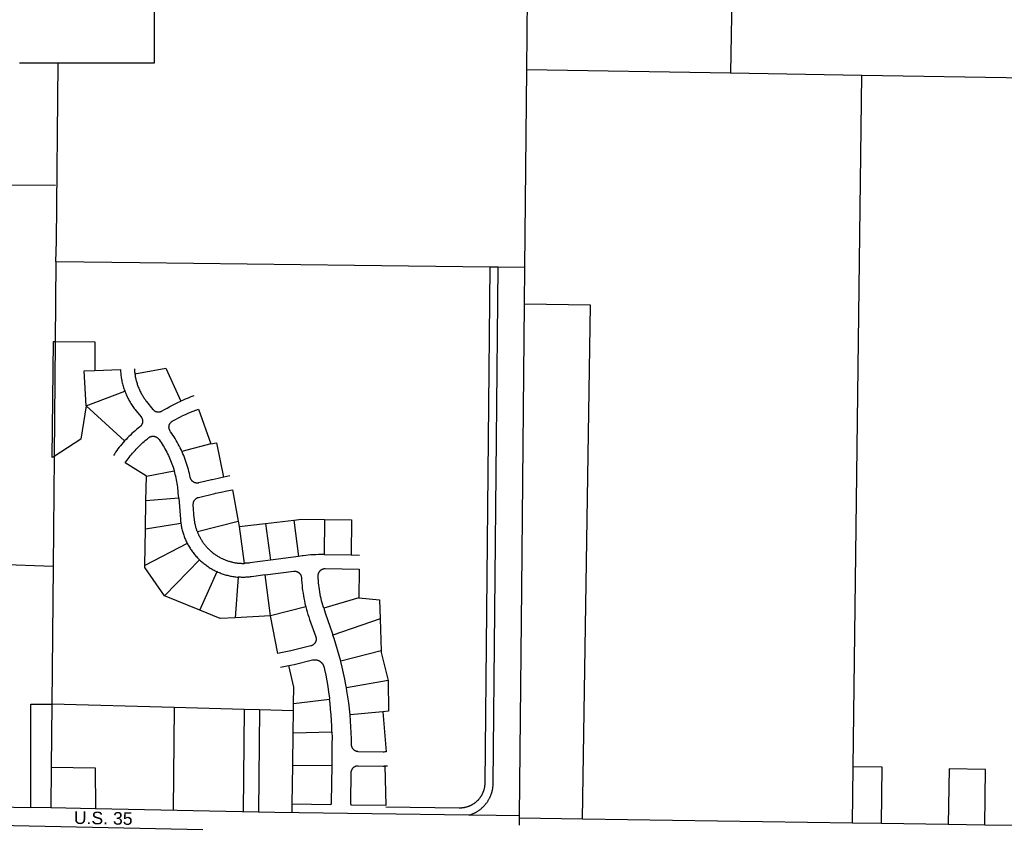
# Model space of a CAD drawing. Header units: feet. Extents: x 1348695 to 1391571, y 443146 to 661817.
# Tile 44 of 58: x 1372560 to 1376075, y 642102 to 644986. Entities that reach past the tile are written whole.
import ezdxf
from ezdxf.enums import TextEntityAlignment as Align

# ---------------------------------------------------------------- set-up
doc = ezdxf.new("R2010")
doc.units = ezdxf.units.FT
doc.header["$MEASUREMENT"] = 0
doc.layers.add('eatpar', color=32, linetype='Continuous')
doc.layers.add('junk', color=1, linetype='Continuous')
doc.styles.get("Standard").update_dxf_attribs({"font": 'arial.ttf'})

msp = doc.modelspace()

# ---------------------------------------------------------------- linework, layer by layer
at = {"layer": 'eatpar'}
for p, q in [((1374370.875, 644808.1875), (1374397, 647450.9375)), ((1375113.875, 645656.125), (1375097.5, 644796.125)), ((1372698.125, 644831.5625), (1372560.375, 644831.5625)), ((1374363.875, 644101.25), (1374370.875, 644808.1875)), ((1374370.875, 644808.1875), (1375097.5, 644796.125)), ((1375097.5, 644796.125), (1375566.625, 644788.3125)), ((1375535.5, 642318.1875), (1375566.625, 644788.3125)), ((1375566.625, 644788.3125), (1376551.75, 644771.9375)), ((1372689.125, 644121.5625), (1372686.625, 643836.5)), ((1374269, 644102.375), (1374239, 644102.75)), ((1374363.875, 644101.25), (1374269, 644102.375)), ((1374362.625, 643970.5625), (1374363.875, 644101.25)), ((1372686.625, 643836.5), (1372683, 643426)), ((1372797.625, 643606.5625), (1372936, 643659)), ((1372935.125, 643481.6875), (1372797.625, 643606.5625)), ((1373243.125, 643472), (1373139.875, 643444.1875)), ((1372683, 643426), (1372679.5, 643033.5625)), ((1373012.625, 643355.6875), (1373112.375, 643375.1875)), ((1373011.125, 643267.8125), (1373012.625, 643355.6875)), ((1373128.25, 643276.875), (1373011.125, 643267.8125)), ((1373009.375, 643166.625), (1373011.125, 643267.8125)), ((1373649, 643200.8125), (1373647.5, 643075.875)), ((1373007, 643037.25), (1373009.375, 643166.625)), ((1373135.75, 643186.5), (1373009.375, 643166.625)), ((1373194.625, 643157.875), (1373340.375, 643195.0625)), ((1373340.375, 643195.0625), (1373344, 643175.6875)), ((1373344, 643175.6875), (1373438.25, 643186.75)), ((1373344, 643175.6875), (1373361.625, 643044.5625)), ((1373438.25, 643186.75), (1373538.625, 643198.5625)), ((1373438.25, 643186.75), (1373455.875, 643056)), ((1373538.625, 643198.5625), (1373556, 643069.5)), ((1373158.625, 643115.875), (1373007, 643037.25)), ((1373556, 643069.5), (1373455.875, 643056)), ((1373647.5, 643075.875), (1373743.875, 643074.625)), ((1373743.875, 643074.625), (1373773.25, 643074.25)), ((1372679.5, 643033.5625), (1372220.5, 643049.25)), ((1372679.5, 643033.5625), (1372675.25, 642542.125)), ((1373202.25, 643057.5), (1373077.75, 642928.375)), ((1373203.5, 642876.9375), (1373264.875, 643014.875)), ((1373340.5, 642995.1875), (1373330.25, 642850.125)), ((1373456.125, 642856.5), (1373436.375, 643002.9375)), ((1373203.5, 642876.9375), (1373077.75, 642928.375)), ((1373771.25, 642921.875), (1373645.625, 642883.9375)), ((1373582, 642888.6875), (1373456.125, 642856.5)), ((1373456.125, 642856.5), (1373330.25, 642850.125)), ((1373847, 642845.875), (1373678.625, 642788.1875)), ((1373847, 642845.875), (1373850.25, 642731.875)), ((1373850.25, 642731.875), (1373706.5, 642695.0625)), ((1373875.25, 642625.6875), (1373726.75, 642600)), ((1372675.25, 642542.125), (1372673.25, 642317)), ((1373112.125, 642529.5625), (1372675.25, 642542.125)), ((1373538, 642517.3125), (1373538.375, 642543.8125)), ((1373538.375, 642543.8125), (1373666.625, 642559.5625)), ((1373112.125, 642529.5625), (1373108.75, 642163.9375)), ((1373362, 642522.375), (1373112.125, 642529.5625)), ((1373362, 642522.375), (1373358.625, 642159.5)), ((1373416.125, 642520.8125), (1373362, 642522.375)), ((1373416.125, 642520.8125), (1373412.75, 642158.5625)), ((1373538, 642517.3125), (1373416.125, 642520.8125)), ((1373536.875, 642438.625), (1373538, 642517.3125)), ((1373856.625, 642514.5), (1373739.625, 642503.875)), ((1373535.375, 642323.5625), (1373536.875, 642438.625)), ((1373536.875, 642438.625), (1373675.125, 642442.3125)), ((1373533.5, 642184.0625), (1373535.375, 642323.5625)), ((1373535.375, 642323.5625), (1373674.25, 642323)), ((1372673.25, 642317), (1372672, 642171.0625)), ((1375533, 642116.875), (1375535.5, 642318.1875)), ((1373533.125, 642156.4375), (1373533.5, 642184.0625)), ((1372672, 642171.0625), (1372600.5, 642172.5)), ((1372831.5, 642167.875), (1372672, 642171.0625)), ((1374344.125, 642109.1875), (1374344.375, 642134.1875)), ((1374344.375, 642134.1875), (1374344.5, 642142.1875)), ((1374570, 642130.875), (1374344.375, 642134.1875)), ((1375533, 642116.875), (1374570, 642130.875)), ((1375637.25, 642115.375), (1375533, 642116.875)), ((1375875.125, 642111.875), (1375637.25, 642115.375)), ((1376005.375, 642109.9375), (1375875.125, 642111.875)), ((1376501.625, 642102.6875), (1376005.375, 642109.9375))]:
    msp.add_line(p, q, dxfattribs=at)
for points in [[(1373040.375, 646012.3125), (1373040.375, 644831.5625), (1372698.125, 644831.5625)], [(1372689.125, 644121.5625), (1372691.75, 644195.1875), (1372698.125, 644831.5625)], [(1371705.25, 643882.25), (1372131.5, 643880.8125), (1372136, 644396.6875), (1372688.75, 644394.875)], [(1374239, 644102.75), (1373755.375, 644108.625), (1372989.875, 644117.9375), (1372689.125, 644121.5625)], [(1374239, 644102.75), (1374220.75, 642259.4375), (1374220.75, 642257.5), (1374220.625, 642255.9375), (1374220.5, 642254.375), (1374220.375, 642252.8125), (1374220.25, 642251.25), (1374220.125, 642249.6875), (1374219.875, 642248.125), (1374219.625, 642246.5625), (1374219.375, 642245), (1374219.125, 642243.4375), (1374218.875, 642241.9375), (1374218.5, 642240.375), (1374218.125, 642238.875), (1374217.75, 642237.3125), (1374217.375, 642235.8125), (1374216.875, 642234.3125), (1374216.375, 642232.8125), (1374215.875, 642231.3125), (1374215.375, 642229.8125), (1374214.875, 642228.375), (1374214.25, 642226.875), (1374213.75, 642225.4375), (1374213.125, 642224), (1374212.375, 642222.5625), (1374211.75, 642221.125), (1374211, 642219.75), (1374210.375, 642218.375), (1374209.625, 642216.9375), (1374208.875, 642215.625), (1374208, 642214.25), (1374207.25, 642212.875), (1374206.375, 642211.5625), (1374205.5, 642210.25), (1374204.625, 642208.9375), (1374203.75, 642207.6875), (1374202.75, 642206.4375), (1374201.875, 642205.1875), (1374200.875, 642203.9375), (1374199.875, 642202.75), (1374198.875, 642201.5), (1374197.75, 642200.375), (1374196.75, 642199.1875), (1374195.625, 642198.0625), (1374194.625, 642196.9375), (1374193.5, 642195.8125), (1374192.375, 642194.75), (1374191.125, 642193.6875), (1374190, 642192.625), (1374188.75, 642191.625), (1374187.625, 642190.625), (1374186.375, 642189.625), (1374185.125, 642188.625), (1374183.875, 642187.6875), (1374182.625, 642186.8125), (1374181.25, 642185.875), (1374180, 642185.0625), (1374178.625, 642184.1875), (1374177.375, 642183.375), (1374176, 642182.5625), (1374174.625, 642181.8125), (1374173.25, 642181), (1374171.875, 642180.3125), (1374170.375, 642179.625), (1374169, 642178.9375), (1374167.625, 642178.25), (1374166.125, 642177.625), (1374164.75, 642177), (1374163.25, 642176.4375), (1374161.75, 642175.875), (1374160.25, 642175.375), (1374158.75, 642174.875), (1374157.25, 642174.375), (1374155.75, 642173.9375), (1374154.25, 642173.5), (1374152.75, 642173.125), (1374151.25, 642172.75), (1374149.75, 642172.375), (1374148.125, 642172.0625), (1374146.625, 642171.8125), (1374145.125, 642171.5), (1374143.5, 642171.3125), (1374142, 642171.0625), (1374140.375, 642170.875), (1374138.875, 642170.75), (1374137.25, 642170.625), (1374135.75, 642170.5), (1374134.125, 642170.4375), (1374132.625, 642170.375), (1374131, 642170.375), (1374129.5, 642170.375), (1373867.25, 642174.1875)], [(1374165.375, 642144.875), (1374167.375, 642146.125), (1374169.375, 642146.75), (1374171.375, 642147.4375), (1374173.25, 642148.1875), (1374175.25, 642148.9375), (1374177.125, 642149.75), (1374179.125, 642150.5625), (1374181, 642151.4375), (1374182.875, 642152.3125), (1374184.75, 642153.25), (1374186.625, 642154.1875), (1374188.5, 642155.1875), (1374190.375, 642156.1875), (1374192.125, 642157.25), (1374193.875, 642158.375), (1374195.75, 642159.4375), (1374197.5, 642160.625), (1374199.125, 642161.8125), (1374200.875, 642163), (1374202.625, 642164.25), (1374204.25, 642165.5), (1374205.875, 642166.8125), (1374207.5, 642168.125), (1374209.125, 642169.5), (1374210.625, 642170.875), (1374212.25, 642172.25), (1374213.75, 642173.6875), (1374215.25, 642175.1875), (1374216.75, 642176.6875), (1374218.125, 642178.1875), (1374219.625, 642179.6875), (1374221, 642181.25), (1374222.375, 642182.875), (1374223.75, 642184.5), (1374225, 642186.125), (1374226.25, 642187.75), (1374227.5, 642189.4375), (1374228.75, 642191.125), (1374230, 642192.875), (1374231.125, 642194.625), (1374232.25, 642196.375), (1374233.375, 642198.125), (1374234.375, 642199.9375), (1374235.5, 642201.75), (1374236.5, 642203.625), (1374237.5, 642205.4375), (1374238.375, 642207.3125), (1374239.25, 642209.1875), (1374240.125, 642211.125), (1374241, 642213), (1374241.875, 642214.9375), (1374242.625, 642216.875), (1374243.375, 642218.875), (1374244, 642220.8125), (1374244.75, 642222.8125), (1374245.375, 642224.8125), (1374246, 642226.8125), (1374246.5, 642228.8125), (1374247.125, 642230.875), (1374247.5, 642232.875), (1374248, 642234.9375), (1374248.5, 642237), (1374248.875, 642239.0625), (1374249.25, 642241.125), (1374249.5, 642243.1875), (1374249.75, 642245.25), (1374250, 642247.3125), (1374250.25, 642249.4375), (1374250.375, 642251.5), (1374250.5, 642253.625), (1374250.625, 642255.6875), (1374250.75, 642257.75), (1374250.75, 642259.1875), (1374269, 644102.375)], [(1374344.5, 642142.1875), (1374352.625, 642954.0625), (1374360.125, 643721.5), (1374362.625, 643970.5625)], [(1374570, 642130.875), (1374597.625, 643967.125), (1374362.625, 643970.5625)], [(1372683, 643426), (1372677, 643422.125), (1372681.5, 643836.5), (1372686.625, 643836.5)], [(1372686.625, 643836.5), (1372828.5, 643836), (1372828.25, 643733.625)], [(1372797.625, 643606.5625), (1372790.125, 643732.0625), (1372828.25, 643733.625)], [(1372828.25, 643733.625), (1372920.125, 643737.3125), (1372920.25, 643733), (1372920.625, 643728.625), (1372921, 643724.25), (1372921.375, 643719.9375), (1372921.875, 643715.625), (1372922.5, 643711.25), (1372923.125, 643706.9375), (1372923.875, 643702.6875), (1372924.75, 643698.375), (1372925.625, 643694.125), (1372926.625, 643689.875), (1372927.625, 643685.625), (1372928.75, 643681.375), (1372930, 643677.1875), (1372931.25, 643673), (1372932.5, 643668.875), (1372934, 643664.75), (1372935.375, 643660.625), (1372936, 643659)], [(1372970, 643739.3125), (1372970.25, 643735.875), (1372970.5, 643732.375), (1372970.75, 643728.875), (1372971.125, 643725.4375), (1372971.625, 643721)], [(1372971.625, 643721), (1373082, 643741.5625), (1373135.25, 643623.875)], [(1372971.625, 643721), (1372972.125, 643717.5625), (1372972.625, 643714.125), (1372973.25, 643710.6875), (1372974, 643707.25), (1372974.625, 643703.8125), (1372975.5, 643700.4375), (1372976.375, 643697.0625), (1372977.25, 643693.6875), (1372978.25, 643690.3125), (1372979.25, 643687), (1372980.25, 643683.6875), (1372981.5, 643680.375), (1372982.625, 643677.125), (1372983.875, 643673.875), (1372985.25, 643670.625), (1372986.625, 643667.375), (1372988, 643664.1875), (1372989.5, 643661.0625), (1372991, 643657.9375), (1372992.625, 643654.8125), (1372994.25, 643651.75), (1372996, 643648.6875), (1372997.75, 643645.6875), (1372999.5, 643642.6875), (1373001.375, 643639.6875), (1373003.25, 643636.8125), (1373005.25, 643633.875), (1373007.25, 643631.0625), (1373009.25, 643628.25), (1373011.375, 643625.4375), (1373013.5, 643622.6875), (1373036.25, 643594.5), (1373037.125, 643593.5625), (1373038, 643592.5625), (1373039, 643591.6875), (1373039.875, 643590.8125), (1373041, 643590), (1373042, 643589.25), (1373043.125, 643588.5625), (1373044.25, 643587.9375), (1373045.5, 643587.375), (1373046.75, 643586.875), (1373047.875, 643586.4375), (1373049.125, 643586.0625), (1373050.5, 643585.75), (1373051.75, 643585.5), (1373053, 643585.3125), (1373054.375, 643585.25), (1373055.625, 643585.1875), (1373057, 643585.1875), (1373058.25, 643585.3125), (1373059.5, 643585.5), (1373060.875, 643585.6875), (1373062.125, 643586), (1373063.375, 643586.375), (1373064.625, 643586.8125), (1373065.875, 643587.3125), (1373067, 643587.875), (1373068.625, 643588.75), (1373077, 643593.8125), (1373086.5, 643599.1875), (1373096.125, 643604.5), (1373105.75, 643609.5625), (1373115.5, 643614.5), (1373125.25, 643619.25), (1373135.25, 643623.875)], [(1372936, 643659), (1372937.625, 643654.875), (1372939.25, 643650.875), (1372941, 643646.875), (1372942.75, 643642.875), (1372944.625, 643638.9375), (1372946.625, 643635), (1372948.625, 643631.125), (1372950.625, 643627.3125), (1372952.75, 643623.5), (1372955, 643619.6875), (1372957.25, 643616), (1372959.5, 643612.3125), (1372962, 643608.625), (1372964.375, 643605.0625), (1372966.875, 643601.4375), (1372969.5, 643597.9375), (1372972.125, 643594.5), (1372974.875, 643591.0625), (1372993.75, 643567.5625), (1372994.5, 643566.5), (1372995.25, 643565.375), (1372996, 643564.3125), (1372996.625, 643563.125), (1372997.125, 643561.9375), (1372997.625, 643560.75), (1372998, 643559.5), (1372998.375, 643558.25), (1372998.75, 643557), (1372999, 643555.6875), (1372999.125, 643554.375), (1372999.25, 643553.0625), (1372999.25, 643551.75), (1372999.25, 643550.4375), (1372999.125, 643549.1875), (1372998.875, 643547.875), (1372998.625, 643546.5625), (1372998.375, 643545.3125), (1372998, 643544.0625), (1372997.5, 643542.8125), (1372997, 643541.625), (1372996.5, 643540.4375), (1372995.875, 643539.3125), (1372995.125, 643538.1875), (1372994.375, 643537.125), (1372993.625, 643536.0625), (1372992.75, 643535.0625), (1372991.875, 643534.125), (1372990.875, 643533.25), (1372989.875, 643532.375), (1372983.625, 643527.3125), (1372977.875, 643522.625), (1372972.25, 643517.8125), (1372966.625, 643512.9375), (1372961.125, 643507.9375), (1372955.75, 643502.875), (1372950.5, 643497.6875), (1372945.25, 643492.4375), (1372940.125, 643487.0625), (1372935.125, 643481.6875)], [(1373181.875, 643642.75), (1373171.625, 643638.9375), (1373161.5, 643635), (1373151.375, 643630.875), (1373141.375, 643626.5625), (1373135.25, 643623.875)], [(1372797.625, 643606.5625), (1372778.75, 643487.75), (1372683, 643426)], [(1373139.875, 643444.1875), (1373136.75, 643450.9375), (1373133.5, 643457.625), (1373130.125, 643464.25), (1373126.625, 643470.75), (1373123, 643477.25), (1373119.375, 643483.6875), (1373115.5, 643490.0625), (1373111.625, 643496.375), (1373107.625, 643502.625), (1373103.5, 643508.75), (1373099.25, 643514.8125), (1373098.125, 643516.5), (1373097.375, 643517.5), (1373096.75, 643518.625), (1373096.125, 643519.75), (1373095.5, 643520.9375), (1373095, 643522.125), (1373094.625, 643523.375), (1373094.25, 643524.625), (1373093.875, 643525.875), (1373093.625, 643527.1875), (1373093.5, 643528.5), (1373093.375, 643529.8125), (1373093.375, 643531.125), (1373093.375, 643532.4375), (1373093.5, 643533.6875), (1373093.75, 643535), (1373093.875, 643536.3125), (1373094.25, 643537.5625), (1373094.625, 643538.8125), (1373095, 643540.0625), (1373095.5, 643541.25), (1373096.125, 643542.4375), (1373096.75, 643543.625), (1373097.375, 643544.6875), (1373098.125, 643545.8125), (1373099, 643546.8125), (1373099.875, 643547.8125), (1373100.75, 643548.75), (1373101.625, 643549.6875), (1373102.625, 643550.5), (1373103.75, 643551.3125), (1373104.75, 643552.0625), (1373105.875, 643552.6875), (1373107.75, 643553.75), (1373116.5, 643558.625), (1373125.25, 643563.375), (1373134.25, 643568), (1373143.25, 643572.4375), (1373152.375, 643576.6875), (1373161.5, 643580.8125), (1373170.75, 643584.75), (1373180, 643588.5625), (1373189.375, 643592.1875), (1373198.875, 643595.6875), (1373243.125, 643472)], [(1372935.125, 643481.6875), (1372930.125, 643476.125), (1372925.375, 643470.5), (1372920.625, 643464.8125), (1372916, 643459), (1372911.375, 643453.125), (1372907, 643447.1875), (1372902.625, 643441.1875), (1372898.375, 643435.0625), (1372895, 643429.9375)], [(1373012.625, 643355.6875), (1372937.25, 643403.25), (1372939.75, 643406.9375), (1372943.5, 643412.3125), (1372947.375, 643417.625), (1372951.25, 643422.875), (1372955.25, 643428.0625), (1372959.375, 643433.1875), (1372963.5, 643438.1875), (1372967.75, 643443.1875), (1372972.125, 643448.0625), (1372976.625, 643452.875), (1372981.125, 643457.5625), (1372985.75, 643462.25), (1372990.375, 643466.8125), (1372995.125, 643471.3125), (1373000, 643475.6875), (1373005, 643480), (1373009.875, 643484.25), (1373015, 643488.375), (1373020.875, 643493.125), (1373021.875, 643493.875), (1373023, 643494.625), (1373024, 643495.3125), (1373025.25, 643495.9375), (1373026.375, 643496.5), (1373027.625, 643497), (1373028.875, 643497.4375), (1373030.125, 643497.8125), (1373031.375, 643498.0625), (1373032.625, 643498.3125), (1373034, 643498.5), (1373035.25, 643498.625), (1373036.625, 643498.625), (1373037.875, 643498.5625), (1373039.125, 643498.5), (1373040.5, 643498.3125), (1373041.75, 643498.0625), (1373043, 643497.75), (1373044.25, 643497.375), (1373045.5, 643496.9375), (1373046.75, 643496.4375), (1373047.875, 643495.875), (1373049, 643495.25), (1373050.125, 643494.5625), (1373051.25, 643493.8125), (1373052.25, 643493), (1373053.25, 643492.1875), (1373054.25, 643491.25), (1373055.125, 643490.3125), (1373056, 643489.3125), (1373056.75, 643488.25), (1373058, 643486.4375), (1373061.75, 643481.0625), (1373065.5, 643475.625), (1373069, 643470.125), (1373072.5, 643464.625), (1373075.875, 643459), (1373079.125, 643453.3125), (1373082.375, 643447.625), (1373085.375, 643441.8125), (1373088.375, 643436), (1373091.25, 643430.125), (1373094, 643424.1875), (1373096.625, 643418.1875), (1373099.25, 643412.1875), (1373101.625, 643406.125), (1373104, 643400), (1373106.25, 643393.8125), (1373108.375, 643387.625), (1373110.375, 643381.4375), (1373112.375, 643375.1875)], [(1373243.125, 643472), (1373262.625, 643475.375), (1373287.75, 643352.1875)], [(1373287.75, 643352.1875), (1373268.75, 643348.125), (1373247.875, 643343.3125), (1373244.75, 643342.5625), (1373200.125, 643331.75), (1373199.125, 643331.5625), (1373197.875, 643331.3125), (1373196.5, 643331.1875), (1373195.25, 643331.0625), (1373193.875, 643331.0625), (1373192.625, 643331.125), (1373191.25, 643331.25), (1373190, 643331.4375), (1373188.75, 643331.6875), (1373187.5, 643332), (1373186.25, 643332.375), (1373185, 643332.875), (1373183.75, 643333.375), (1373182.625, 643333.9375), (1373181.5, 643334.5625), (1373180.375, 643335.3125), (1373179.25, 643336.0625), (1373178.25, 643336.875), (1373177.25, 643337.75), (1373176.375, 643338.625), (1373175.5, 643339.625), (1373174.625, 643340.625), (1373173.875, 643341.625), (1373173.125, 643342.75), (1373172.375, 643343.875), (1373171.875, 643345), (1373171.25, 643346.1875), (1373170.75, 643347.4375), (1373170.375, 643348.6875), (1373170, 643349.9375), (1373169.625, 643351.1875), (1373168.125, 643358.5), (1373166.5, 643365.6875), (1373164.75, 643372.9375), (1373162.875, 643380.0625), (1373160.875, 643387.25), (1373158.75, 643394.3125), (1373156.5, 643401.375), (1373154.125, 643408.4375), (1373151.625, 643415.4375), (1373149, 643422.375), (1373146.25, 643429.25), (1373143.375, 643436.0625), (1373140.375, 643442.875), (1373139.875, 643444.1875)], [(1373128.25, 643276.875), (1373126.625, 643297.6875), (1373126.125, 643304.1875), (1373125.375, 643310.6875), (1373124.625, 643317.1875), (1373123.75, 643323.6875), (1373122.625, 643330.125), (1373121.5, 643336.5625), (1373120.25, 643343), (1373119, 643349.4375), (1373117.5, 643355.8125), (1373115.875, 643362.125), (1373114.25, 643368.5), (1373112.375, 643375.1875)], [(1373310.625, 643356.625), (1373289.625, 643352.5625), (1373287.75, 643352.1875)], [(1373194.625, 643157.875), (1373193.375, 643161.25), (1373192.375, 643164.1875), (1373191.375, 643167.0625), (1373190.5, 643170), (1373189.75, 643172.9375), (1373188.875, 643175.875), (1373188.125, 643178.8125), (1373187.5, 643181.8125), (1373186.875, 643184.8125), (1373186.25, 643187.8125), (1373185.75, 643190.8125), (1373185.25, 643193.8125), (1373184.875, 643196.875), (1373184.5, 643199.875), (1373184.125, 643202.9375), (1373183.875, 643205.9375), (1373180.25, 643253.8125), (1373180.125, 643255.0625), (1373180.125, 643256.375), (1373180.25, 643257.6875), (1373180.375, 643259), (1373180.5, 643260.25), (1373180.75, 643261.5625), (1373181.125, 643262.8125), (1373181.5, 643264.0625), (1373182, 643265.25), (1373182.5, 643266.5), (1373183.125, 643267.625), (1373183.75, 643268.8125), (1373184.5, 643269.875), (1373185.25, 643270.9375), (1373186, 643271.9375), (1373186.875, 643272.9375), (1373187.875, 643273.875), (1373188.75, 643274.75), (1373189.875, 643275.5625), (1373190.875, 643276.375), (1373192, 643277.0625), (1373193.125, 643277.75), (1373194.25, 643278.3125), (1373195.5, 643278.875), (1373196.625, 643279.3125), (1373197.875, 643279.75), (1373199.25, 643280.0625), (1373256.5, 643294), (1373259.5, 643294.6875), (1373279.5, 643299.3125), (1373299.5, 643303.5625), (1373319.625, 643307.4375), (1373340.375, 643195.0625)], [(1373128.25, 643276.875), (1373134.125, 643202.0625), (1373134.375, 643198.1875), (1373134.75, 643194.25), (1373135.25, 643190.375), (1373135.75, 643186.5)], [(1373538.625, 643198.5625), (1373566.625, 643201.875), (1373649, 643200.8125)], [(1373649, 643200.8125), (1373745.375, 643199.625), (1373743.875, 643074.625)], [(1373135.75, 643186.5), (1373136.375, 643182.625), (1373137.125, 643178.75), (1373137.875, 643174.875), (1373138.625, 643171.0625), (1373139.5, 643167.25), (1373140.5, 643163.4375), (1373141.5, 643159.625), (1373142.625, 643155.8125), (1373143.75, 643152.0625), (1373144.875, 643148.375), (1373146.25, 643144.625), (1373147.5, 643140.9375), (1373149, 643137.25), (1373150.375, 643133.625), (1373151.875, 643130), (1373153.5, 643126.4375), (1373155.125, 643122.875), (1373156.875, 643119.3125), (1373158.625, 643115.875)], [(1373194.625, 643157.875), (1373195.5, 643155.5625), (1373196.625, 643152.6875), (1373197.75, 643149.875), (1373199, 643147.125), (1373200.375, 643144.3125), (1373201.625, 643141.5625), (1373203, 643138.875), (1373204.5, 643136.1875), (1373206, 643133.5), (1373207.5, 643130.875), (1373209, 643128.25), (1373210.625, 643125.625), (1373212.375, 643123.0625), (1373214, 643120.5625), (1373215.75, 643118.0625), (1373217.625, 643115.5625), (1373219.375, 643113.125), (1373221.25, 643110.6875), (1373223.25, 643108.3125), (1373225.125, 643106), (1373227.125, 643103.6875), (1373229.25, 643101.4375), (1373231.25, 643099.1875), (1373233.375, 643097), (1373235.625, 643094.8125), (1373237.75, 643092.6875), (1373240, 643090.625), (1373242.25, 643088.5625), (1373244.625, 643086.5625), (1373246.875, 643084.5625), (1373249.25, 643082.6875), (1373251.625, 643080.8125), (1373254.125, 643078.9375), (1373256.625, 643077.125), (1373259.125, 643075.375), (1373261.625, 643073.6875), (1373264.125, 643072), (1373266.75, 643070.375), (1373269.375, 643068.8125), (1373272, 643067.3125), (1373274.75, 643065.8125), (1373277.375, 643064.375), (1373280.125, 643063), (1373282.875, 643061.625), (1373285.625, 643060.3125), (1373288.375, 643059.0625), (1373291.25, 643057.875), (1373294, 643056.75), (1373296.875, 643055.625), (1373299.75, 643054.625), (1373302.625, 643053.625), (1373305.625, 643052.6875), (1373308.5, 643051.75), (1373311.375, 643050.9375), (1373314.375, 643050.125), (1373317.375, 643049.375), (1373320.25, 643048.6875), (1373323.25, 643048.0625), (1373326.25, 643047.4375), (1373329.25, 643046.9375), (1373332.375, 643046.4375), (1373335.375, 643046), (1373338.375, 643045.625), (1373341.375, 643045.3125), (1373344.5, 643045.0625), (1373347.5, 643044.8125), (1373350.5, 643044.6875), (1373353.625, 643044.5625), (1373356.625, 643044.5), (1373359.75, 643044.5), (1373361.625, 643044.5625)], [(1373158.625, 643115.875), (1373160.5, 643112.375), (1373162.375, 643108.9375), (1373164.375, 643105.5), (1373166.375, 643102.125), (1373168.5, 643098.8125), (1373170.625, 643095.5), (1373172.75, 643092.25), (1373175, 643089.0625), (1373177.375, 643085.875), (1373179.75, 643082.75), (1373182.125, 643079.625), (1373184.625, 643076.5625), (1373187.125, 643073.5625), (1373189.75, 643070.625), (1373192.375, 643067.6875), (1373195, 643064.8125), (1373197.75, 643062), (1373200.5, 643059.1875), (1373202.25, 643057.5)], [(1373647.5, 643075.875), (1373645.375, 643075.875), (1373636.25, 643075.9375), (1373627, 643075.8125), (1373617.875, 643075.5), (1373608.75, 643075.0625), (1373599.625, 643074.5), (1373590.5, 643073.6875), (1373581.375, 643072.8125), (1373572.25, 643071.6875), (1373568.625, 643071.25), (1373556, 643069.5)], [(1373077.75, 642928.375), (1373006.875, 643029.6875), (1373007, 643037.25)], [(1373202.25, 643057.5), (1373203.25, 643056.4375), (1373206.125, 643053.8125), (1373209.125, 643051.125), (1373212, 643048.5625), (1373215, 643046.0625), (1373218.125, 643043.5625), (1373221.25, 643041.125), (1373224.375, 643038.8125), (1373227.5, 643036.5), (1373230.75, 643034.1875), (1373234, 643032), (1373237.25, 643029.875), (1373240.625, 643027.8125), (1373244, 643025.75), (1373247.375, 643023.8125), (1373250.75, 643021.875), (1373254.25, 643020.0625), (1373257.75, 643018.25), (1373261.25, 643016.5), (1373264.875, 643014.875)], [(1373455.875, 643056), (1373381.625, 643046), (1373378, 643045.625), (1373375, 643045.3125), (1373371.875, 643045), (1373368.875, 643044.8125), (1373365.75, 643044.6875), (1373362.75, 643044.5625), (1373361.625, 643044.5625)], [(1373645.625, 642883.9375), (1373644.5, 642887.6875), (1373642.25, 642895.5625), (1373640.125, 642903.5), (1373638.375, 642910.5), (1373636.5, 642918.5), (1373634.875, 642926.5), (1373633.25, 642934.5625), (1373631.875, 642942.625), (1373630.625, 642950.75), (1373629.5, 642958.875), (1373628.5, 642967), (1373627.625, 642975.125), (1373626.875, 642983.3125), (1373626.375, 642991.5), (1373626, 642999.8125), (1373626, 643001.125), (1373626, 643002.4375), (1373626.125, 643003.75), (1373626.375, 643005.0625), (1373626.625, 643006.3125), (1373627, 643007.625), (1373627.375, 643008.875), (1373627.75, 643010.0625), (1373628.25, 643011.25), (1373628.875, 643012.4375), (1373629.5, 643013.5625), (1373630.25, 643014.6875), (1373631, 643015.75), (1373631.75, 643016.8125), (1373632.625, 643017.75), (1373633.5, 643018.6875), (1373634.5, 643019.625), (1373635.5, 643020.4375), (1373636.625, 643021.25), (1373637.625, 643021.9375), (1373638.75, 643022.625), (1373640, 643023.25), (1373641.125, 643023.75), (1373642.375, 643024.25), (1373643.625, 643024.6875), (1373644.875, 643025.0625), (1373646.125, 643025.3125), (1373647.375, 643025.5625), (1373648.75, 643025.6875), (1373650, 643025.8125), (1373651.375, 643025.8125), (1373772.625, 643024.25), (1373771.25, 642921.875)], [(1373264.875, 643014.875), (1373268.375, 643013.25), (1373272, 643011.75), (1373275.625, 643010.25), (1373279.375, 643008.8125), (1373283, 643007.5), (1373286.75, 643006.1875), (1373290.5, 643005), (1373294.25, 643003.8125), (1373298, 643002.75), (1373301.75, 643001.75), (1373305.625, 643000.75), (1373309.375, 642999.875), (1373313.25, 642999.0625), (1373317.125, 642998.3125), (1373321, 642997.625), (1373324.875, 642997), (1373328.75, 642996.4375), (1373332.625, 642996), (1373336.5, 642995.5625), (1373340.5, 642995.1875)], [(1373436.375, 643002.9375), (1373388.5, 642996.5), (1373383.625, 642995.9375), (1373379.625, 642995.5), (1373375.75, 642995.1875), (1373371.875, 642994.875), (1373367.875, 642994.6875), (1373364, 642994.5625), (1373360.125, 642994.5), (1373356.125, 642994.5), (1373352.25, 642994.5625), (1373348.25, 642994.75), (1373344.375, 642994.9375), (1373340.5, 642995.1875)], [(1373436.375, 643002.9375), (1373538.625, 643016.6875), (1373540, 643016.75), (1373541.25, 643016.8125), (1373542.625, 643016.75), (1373543.875, 643016.6875), (1373545.25, 643016.5), (1373546.5, 643016.25), (1373547.75, 643015.9375), (1373549, 643015.5625), (1373550.25, 643015.125), (1373551.5, 643014.625), (1373552.625, 643014.0625), (1373553.75, 643013.4375), (1373554.875, 643012.75), (1373556, 643012), (1373557, 643011.1875), (1373558, 643010.375), (1373559, 643009.4375), (1373559.875, 643008.5), (1373560.75, 643007.5), (1373561.5, 643006.5), (1373562.25, 643005.375), (1373562.875, 643004.25), (1373563.5, 643003.125), (1373564.125, 643001.9375), (1373564.625, 643000.75), (1373565, 642999.5), (1373565.375, 642998.25), (1373565.75, 642997), (1373566, 642995.6875), (1373566.125, 642994.375), (1373566.25, 642993.0625), (1373566.75, 642983.875), (1373567.375, 642974.625), (1373568.25, 642965.4375), (1373569.375, 642956.25), (1373570.5, 642947.0625), (1373571.875, 642937.9375), (1373573.375, 642928.75), (1373575, 642919.6875), (1373576.875, 642910.625), (1373578.875, 642901.5625), (1373581, 642892.5625), (1373582, 642888.6875)], [(1373771.25, 642921.875), (1373845.125, 642914.0625), (1373847, 642845.875)], [(1373582, 642888.6875), (1373584.375, 642879.75), (1373586.875, 642870.8125), (1373589.5, 642862), (1373592.375, 642853.1875), (1373595.375, 642844.4375), (1373617.25, 642782.1875), (1373617.625, 642781.125), (1373617.875, 642779.875), (1373618.25, 642778.5625), (1373618.375, 642777.25), (1373618.5, 642776), (1373618.625, 642774.6875), (1373618.625, 642773.375), (1373618.5, 642772.0625), (1373618.375, 642770.75), (1373618.25, 642769.4375), (1373618, 642768.1875), (1373617.625, 642766.9375), (1373617.25, 642765.6875), (1373616.75, 642764.4375), (1373616.25, 642763.25), (1373615.625, 642762.0625), (1373615, 642760.9375), (1373614.25, 642759.8125), (1373613.5, 642758.75), (1373612.625, 642757.75), (1373611.75, 642756.8125), (1373610.875, 642755.875), (1373609.875, 642755), (1373608.875, 642754.125), (1373607.875, 642753.375), (1373606.75, 642752.6875), (1373605.625, 642752), (1373604.5, 642751.375), (1373603.25, 642750.875), (1373602, 642750.375), (1373600.75, 642750), (1373599.5, 642749.625), (1373528.5, 642732.3125), (1373516.125, 642729.4375), (1373499.125, 642725.6875), (1373482, 642722.1875), (1373456.125, 642856.5)], [(1373645.625, 642883.9375), (1373648, 642876.0625), (1373650.625, 642868.3125), (1373652, 642864.1875), (1373675.625, 642796.875), (1373678.625, 642788.1875)], [(1373330.25, 642850.125), (1373275.75, 642847.375), (1373203.5, 642876.9375)], [(1373706.5, 642695.0625), (1373701.25, 642714.8125), (1373695.375, 642735.5), (1373689.125, 642756), (1373682.625, 642776.4375), (1373678.625, 642788.1875)], [(1373850.25, 642731.875), (1373850.375, 642726.0625), (1373875.25, 642625.6875)], [(1373491.5, 642673.125), (1373509.5, 642676.75), (1373521.75, 642679.4375)], [(1373521.75, 642679.4375), (1373527.375, 642680.6875), (1373540.25, 642683.75), (1373605.25, 642699.5), (1373606.375, 642699.75), (1373607.625, 642700), (1373608.875, 642700.125), (1373610, 642700.25), (1373611.25, 642700.3125), (1373612.5, 642700.375), (1373613.75, 642700.375), (1373615, 642700.3125), (1373616.125, 642700.25), (1373617.375, 642700.0625), (1373618.625, 642699.9375), (1373619.75, 642699.6875), (1373621, 642699.4375), (1373622.125, 642699.125), (1373623.375, 642698.75), (1373624.5, 642698.375), (1373625.625, 642697.9375), (1373626.75, 642697.5), (1373627.875, 642697), (1373629, 642696.4375), (1373630, 642695.875), (1373631.125, 642695.25), (1373632.125, 642694.625), (1373633.125, 642693.9375), (1373634.125, 642693.1875), (1373635.125, 642692.4375), (1373636, 642691.625), (1373636.875, 642690.8125), (1373637.75, 642689.9375), (1373638.625, 642689.0625), (1373639.5, 642688.1875), (1373640.25, 642687.1875), (1373641, 642686.25), (1373641.625, 642685.25), (1373642.375, 642684.25), (1373643, 642683.1875), (1373643.625, 642682.125), (1373644.125, 642681.0625), (1373644.75, 642679.9375), (1373645.125, 642678.8125), (1373645.625, 642677.6875), (1373646, 642676.5625), (1373646.375, 642675.375), (1373646.75, 642674.1875), (1373647, 642673), (1373648.75, 642665.0625), (1373653, 642645.0625), (1373656.75, 642625), (1373660.25, 642604.875), (1373663.25, 642584.6875), (1373666, 642564.4375), (1373666.625, 642559.5625)], [(1373538.375, 642543.8125), (1373539.125, 642602.5), (1373521.75, 642679.4375)], [(1373726.75, 642600), (1373725, 642610.1875), (1373721, 642631.25), (1373716.625, 642652.3125), (1373711.875, 642673.25), (1373706.75, 642694.0625), (1373706.5, 642695.0625)], [(1373875.25, 642625.6875), (1373877.375, 642516.375), (1373856.625, 642514.5)], [(1373739.625, 642503.875), (1373737.5, 642525.25), (1373735, 642546.5625), (1373732, 642567.8125), (1373728.75, 642589.0625), (1373726.75, 642600)], [(1372600.5, 642172.5), (1372600.5, 642542.125), (1372675.25, 642542.125)], [(1373675.125, 642442.3125), (1373674.5, 642462.75), (1373673.5, 642483.125), (1373672.125, 642503.5), (1373670.5, 642523.875), (1373668.5, 642544.1875), (1373666.625, 642559.5625)], [(1373856.625, 642514.5), (1373869.25, 642371), (1373866, 642370.8125), (1373863.375, 642370.75), (1373860.75, 642370.6875), (1373858.125, 642370.6875), (1373768.875, 642371.875), (1373767.5, 642372), (1373766.25, 642372.1875), (1373765, 642372.375), (1373763.625, 642372.6875), (1373762.375, 642373.0625), (1373761.125, 642373.5), (1373760, 642374), (1373758.75, 642374.5625), (1373757.625, 642375.125), (1373756.5, 642375.8125), (1373755.375, 642376.5625), (1373754.375, 642377.375), (1373753.375, 642378.1875), (1373752.375, 642379.0625), (1373751.5, 642380.0625), (1373750.625, 642381), (1373749.875, 642382.0625), (1373749.125, 642383.125), (1373748.375, 642384.25), (1373747.75, 642385.375), (1373747.25, 642386.5625), (1373746.75, 642387.75), (1373746.25, 642389), (1373745.875, 642390.25), (1373745.625, 642391.5), (1373745.375, 642392.8125), (1373745.125, 642394.125), (1373745, 642395.4375), (1373745, 642396.75), (1373744.625, 642418.1875), (1373744, 642439.625), (1373742.875, 642461.0625), (1373741.5, 642482.5), (1373739.625, 642503.875)], [(1373675.125, 642442.3125), (1373675.375, 642421.875), (1373675.25, 642401.5), (1373674.25, 642323)], [(1373674.25, 642323), (1373672.5, 642192.0625), (1373672.375, 642190.3125), (1373672.375, 642188.9375), (1373672.125, 642187.5625), (1373672, 642186.125), (1373671.75, 642184.75), (1373671.375, 642183.4375), (1373671.125, 642182.0625), (1373533.5, 642184.0625)], [(1373864.5, 642320.75), (1373867.125, 642179.1875), (1373743.625, 642181.25), (1373743.25, 642182.625), (1373743, 642184), (1373742.875, 642185.375), (1373742.625, 642186.75), (1373742.625, 642188.1875), (1373742.5, 642189.5625), (1373742.5, 642190.9375), (1373743.875, 642297.1875), (1373743.875, 642298.5), (1373744, 642299.8125), (1373744.25, 642301.125), (1373744.5, 642302.375), (1373744.875, 642303.6875), (1373745.25, 642304.9375), (1373745.625, 642306.125), (1373746.125, 642307.375), (1373746.75, 642308.5), (1373747.375, 642309.6875), (1373748.125, 642310.75), (1373748.875, 642311.8125), (1373749.625, 642312.875), (1373750.5, 642313.875), (1373751.375, 642314.8125), (1373752.375, 642315.6875), (1373753.375, 642316.5), (1373754.5, 642317.3125), (1373755.5, 642318), (1373756.625, 642318.6875), (1373757.875, 642319.3125), (1373759, 642319.875), (1373760.25, 642320.3125), (1373761.5, 642320.75), (1373762.75, 642321.125), (1373764, 642321.375), (1373765.25, 642321.625), (1373766.625, 642321.75), (1373767.875, 642321.875), (1373769.25, 642321.875), (1373857.5, 642320.6875), (1373861, 642320.6875), (1373864.5, 642320.75)], [(1373864.5, 642320.75), (1373867.875, 642320.8125), (1373871.375, 642321), (1373873.625, 642321.125)], [(1372673.25, 642317), (1372829.5, 642314.1875), (1372831.5, 642167.875)], [(1375637.25, 642115.375), (1375639.75, 642316.6875), (1375535.5, 642318.1875)], [(1376005.375, 642109.9375), (1376008.375, 642308.75), (1375878.125, 642310.625), (1375875.125, 642111.875)], [(1372124.625, 642184), (1372281.25, 642180.5), (1372540, 642173.75), (1372600.5, 642172.5)], [(1374165.375, 642144.875), (1374163.375, 642144.875), (1373471.5, 642154.9375), (1372831.5, 642167.875)], [(1374344.5, 642142.1875), (1374261.125, 642143.4375), (1374165.375, 642144.875)], [(1372279.5, 642114.5625), (1372538.875, 642107.75), (1373213.875, 642094.1875)]]:
    msp.add_lwpolyline(points, dxfattribs=at)

# ---------------------------------------------------------------- texts
at = {"layer": 'junk'}
msp.add_text('U.S. 35', height=45, rotation=359, dxfattribs=at).set_placement((1372753.8882, 642136.428), align=Align.MIDDLE_LEFT)

doc.saveas('drawing.dxf')
